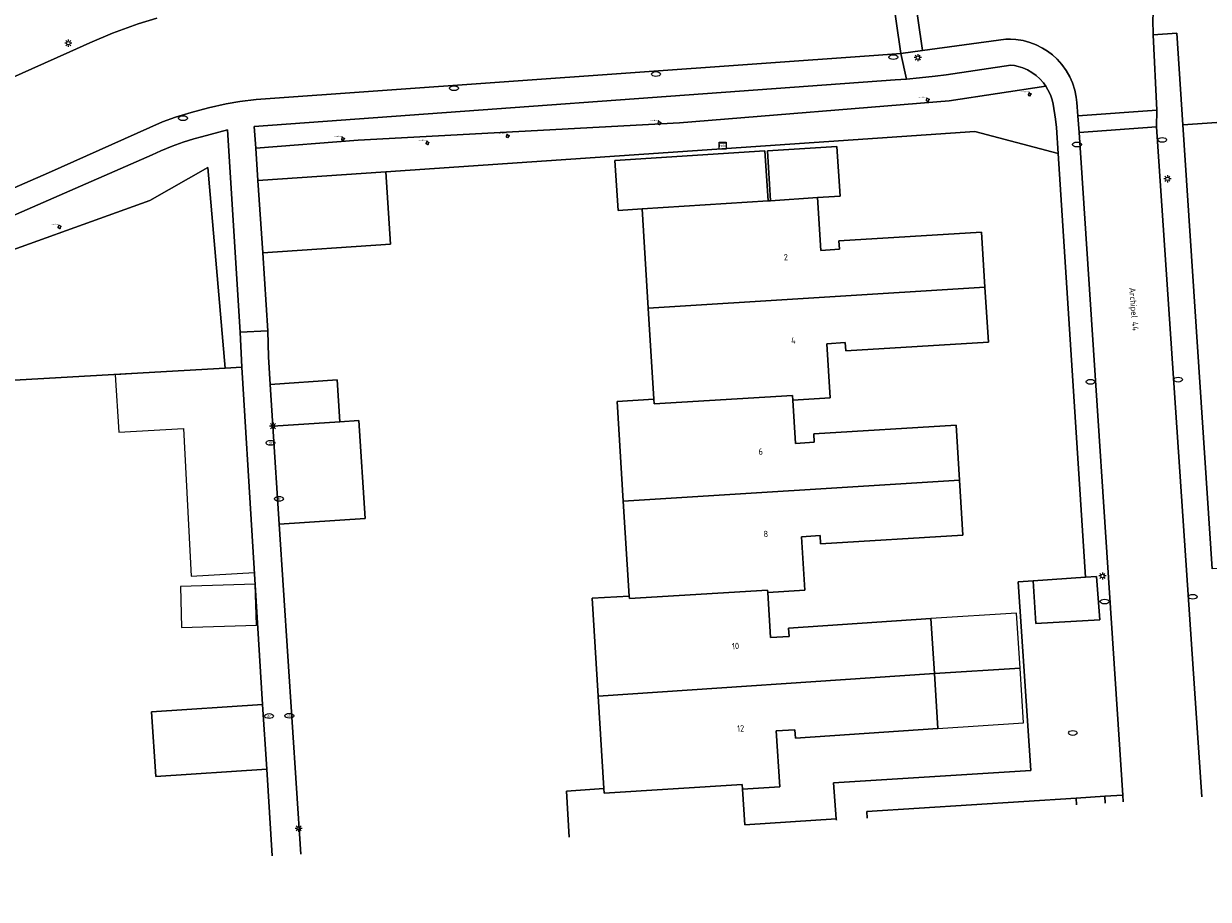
# Model space of a CAD drawing. Header units: metres. Extents: x 162098 to 162858, y 502351 to 503184.
# Tile 2 of 94: x 162217 to 162284, y 502353 to 502402. Entities that reach past the tile are written whole.
import ezdxf
from ezdxf.enums import TextEntityAlignment as Align

# ---------------------------------------------------------------- set-up
doc = ezdxf.new("R2010")
doc.units = ezdxf.units.M
for name, color, linetype, lineweight, true_color in [('B-PV-GR-BEPLANTING_CULTUUR_HEESTERS-GV', 7, 'Continuous', 13, 0x99cc00), ('B-PV-GR-BEPLANTING_CULTUUR_ROOS-GV', 7, 'Continuous', 18, 0x99cc00), ('B-PV-GR-BOOM-S', 7, 'Continuous', 13, 0x4c9900)]:
    doc.layers.add(name, color=color, linetype=linetype, lineweight=lineweight, true_color=true_color)
for name, color, linetype, lineweight in [('B-PV-IE-MEUBILAIR-S', 252, 'Continuous', 13), ('B-PV-OG-BEBOUWING-GV', 7, 'Continuous', 18), ('B-PV-OG-BEBOUWING-T18', 7, 'Continuous', 18), ('B-PV-OG-BEBOUWING_LUIFEL-GV', 7, 'Continuous', 18), ('B-PV-OG-BEBOUWING_OVERBOUWING-GV', 7, 'Continuous', 18), ('B-PV-OG-TERREIN_BEGROEID-GV', 7, 'Continuous', 13), ('B-PV-OG-TERREIN_ERF-GV', 252, 'Continuous', 13), ('B-PV-OG-TOPOGRAFIE-T18', 7, 'Continuous', 18), ('B-PV-VH-GESLOTENVERHARDING_ASFALT-GV', 252, 'Continuous', 13), ('B-PV-VH-HALFVERHARDING-GV', 252, 'Continuous', 13), ('B-PV-VH-OPENVERHARDING_BETONELEMENT-GV', 252, 'Continuous', 13), ('B-PV-VH-OPENVERHARDING_BETONSTRAATSTEEN-GV', 252, 'Continuous', 13), ('B-PV-VH-OPENVERHARDING_TEGEL-GV', 252, 'Continuous', 13)]:
    doc.layers.add(name, color=color, linetype=linetype, lineweight=lineweight)
doc.styles.add('NLCS-ISO', font='NLCS-ISO.ttf')
doc.styles.add('NLCS-ISO-M200-T18', font='NLCS-ISO.ttf', dxfattribs={"height": 1.8})

# ---------------------------------------------------------------- blocks, each defined once
blk = doc.blocks.new('SIE-MEUBILAIR_KAST_TELECOM-SO')
for points in [[(-1, 1), (1, 1), (1, 0.84), (-1, 0.84)], [(-1, 0.76), (1, 0.76), (1, -1), (-1, -1)]]:
    blk.add_lwpolyline(points, close=True)
at = {"style": 'NLCS-ISO'}
blk.add_text('tele', height=0.75, dxfattribs=at).set_placement((0, 0), align=Align.MIDDLE_CENTER)
blk = doc.blocks.new('SIE-MEUBILAIR_PAAL_LICHTMAST-SO')
for points in [[(-0.62, 0), (-1, 0)], [(-0.71, 0.71), (-0.44, 0.44)], [(0, 1), (0, 0.62)], [(0.44, 0.44), (0.71, 0.71)], [(1, 0), (0.62, 0)], [(-0.71, -0.71), (-0.44, -0.44)], [(0, -0.62), (0, -1)], [(0.44, -0.44), (0.71, -0.71)]]:
    blk.add_lwpolyline(points)
blk.add_circle((0, 0), 0.5)
blk = doc.blocks.new('SIE-MEUBILAIR_PUT_KOLK-SO')
blk.add_ellipse((0, 0), major_axis=(1.25, 0), ratio=0.54)
blk = doc.blocks.new('SIE-MEUBILAIR_PUT_DRAINAGEPUT-SO')
blk.add_ellipse((0, 0), major_axis=(1.25, 0), ratio=0.54)
at = {"style": 'NLCS-ISO'}
blk.add_text('dr', height=0.75, dxfattribs=at).set_placement((0.03, 0), align=Align.MIDDLE_CENTER)
blk = doc.blocks.new('SGR-BOOM_GBKN-SO')
for centre, start, end in [((-0.25, -0.1), 67.1244, 157.1244), ((-0.1, 0.25), 157.1244, 247.1244), ((-0.1, 0.25), 337.1244, 157.1244), ((0.25, 0.1), 247.1244, 337.1244), ((-0.25, -0.1), 157.1244, 337.1244), ((0.1, -0.25), 157.1244, 337.1244), ((0.1, -0.25), 337.1244, 67.1244)]:
    blk.add_arc(centre, 0.188, start, end)
at = {"extrusion": (0, 0, -1)}
blk.add_arc((-0.25, 0.1), 0.188, 22.8756, 202.8756, dxfattribs=at)
at = {"style": 'NLCS-ISO'}
blk.add_attdef('SOORT', text='', height=0.35, dxfattribs=at).set_placement((0, 0.75), align=Align.MIDDLE_RIGHT)

msp = doc.modelspace()

# ---------------------------------------------------------------- linework, layer by layer
at = {"layer": 'B-PV-GR-BEPLANTING_CULTUUR_HEESTERS-GV'}
msp.add_lwpolyline([(162206.977, 502394.752), (162220.078, 502400.606), (162221.207, 502401.111), (162222.481, 502401.646), (162223.097, 502401.879), (162223.935, 502402.172), (162224.984, 502402.5)], dxfattribs=at)
for points in [[(162230.681, 502393.344), (162237.903, 502393.822), (162271.141, 502396.107), (162275.832, 502394.855), (162275.737, 502396.323), (162275.674, 502396.796), (162275.545, 502397.65), (162275.489, 502397.896), (162275.393, 502398.176), (162275.259, 502398.46), (162275.132, 502398.669), (162269.678, 502397.831), (162254.475, 502396.597), (162236.342, 502395.608), (162230.56, 502395.164)], [(162224.577, 502392.2), (162214.007, 502388.41), (162207.204, 502386.339), (162192.972, 502384.251), (162191.593, 502382.852), (162195.307, 502383.103), (162195.447, 502380.84), (162228.836, 502382.747), (162227.851, 502394.074)]]:
    msp.add_lwpolyline(points, close=True, dxfattribs=at)
at = {"layer": 'B-PV-GR-BEPLANTING_CULTUUR_ROOS-GV'}
for points in [[(162276.861, 502358.087), (162276.84, 502358.472), (162265.04, 502357.713), (162265.064, 502357.338)], [(162279.498, 502358.255), (162279.473, 502358.642), (162278.468, 502358.577), (162278.493, 502358.191)]]:
    msp.add_lwpolyline(points, dxfattribs=at)
at = {"layer": 'B-PV-OG-BEBOUWING-GV'}
for points in [[(162259.465, 502392.187), (162259.284, 502395.005), (162250.825, 502394.465), (162251.006, 502391.646), (162252.36, 502391.733)], [(162259.604, 502392.196), (162262.261, 502392.366), (162263.526, 502392.447), (162263.346, 502395.251), (162259.425, 502395.001)], [(162230.952, 502389.254), (162238.173, 502389.732), (162237.903, 502393.822), (162230.681, 502393.344)], [(162271.511, 502390.422), (162263.466, 502389.922), (162263.495, 502389.453), (162262.447, 502389.388), (162262.261, 502392.366), (162259.604, 502392.196), (162259.465, 502392.187), (162252.36, 502391.733), (162252.705, 502386.136), (162271.705, 502387.317)], [(162252.705, 502386.136), (162253.022, 502380.982), (162253.038, 502380.723), (162260.854, 502381.2), (162260.87, 502380.94), (162262.966, 502381.068), (162262.776, 502384.118), (162263.824, 502384.183), (162263.853, 502383.713), (162271.898, 502384.213), (162271.705, 502387.317)], [(162231.529, 502379.468), (162235.314, 502379.716), (162235.16, 502382.073), (162231.374, 502381.825)], [(162253.022, 502380.982), (162250.954, 502380.856), (162251.3, 502375.237), (162270.271, 502376.424), (162270.077, 502379.528), (162262.042, 502379.025), (162262.071, 502378.556), (162261.023, 502378.49), (162260.87, 502380.94), (162260.854, 502381.2), (162253.038, 502380.723)], [(162231.529, 502379.468), (162231.891, 502373.931), (162236.734, 502374.248), (162236.372, 502379.785), (162235.314, 502379.716)], [(162251.3, 502375.237), (162251.63, 502369.877), (162251.639, 502369.738), (162259.435, 502370.214), (162259.444, 502370.072), (162261.54, 502370.2), (162261.351, 502373.223), (162262.4, 502373.289), (162262.429, 502372.818), (162270.464, 502373.321), (162270.271, 502376.424)], [(162268.847, 502365.509), (162268.653, 502368.613), (162260.621, 502368.067), (162260.65, 502367.599), (162259.603, 502367.528), (162259.444, 502370.072), (162259.435, 502370.214), (162251.639, 502369.738), (162251.63, 502369.877), (162249.533, 502369.749), (162249.874, 502364.22)], [(162268.847, 502365.509), (162249.874, 502364.22), (162250.195, 502359.002), (162250.211, 502358.743), (162258.006, 502359.237), (162258.022, 502358.978), (162260.128, 502359.112), (162259.932, 502362.258), (162260.98, 502362.329), (162261.009, 502361.86), (162269.041, 502362.406)], [(162224.686, 502363.337), (162224.931, 502359.683), (162231.193, 502360.104), (162230.947, 502363.758)]]:
    msp.add_lwpolyline(points, close=True, dxfattribs=at)
for points in [[(162258.006, 502359.237), (162250.211, 502358.743), (162250.195, 502359.002), (162248.089, 502358.868), (162248.249, 502356.269)], [(162263.318, 502357.227), (162263.314, 502357.292), (162258.148, 502356.964), (162258.022, 502358.978), (162258.006, 502359.237)]]:
    msp.add_lwpolyline(points, dxfattribs=at)
at = {"layer": 'B-PV-OG-BEBOUWING_LUIFEL-GV'}
for points in [[(162273.683, 502365.812), (162273.489, 502368.915), (162268.653, 502368.613), (162268.847, 502365.509)], [(162268.847, 502365.509), (162269.041, 502362.406), (162273.877, 502362.708), (162273.683, 502365.812)]]:
    msp.add_lwpolyline(points, close=True, dxfattribs=at)
at = {"layer": 'B-PV-OG-BEBOUWING_OVERBOUWING-GV'}
for points in [[(162229.77, 502382.8), (162222.638, 502382.359), (162222.838, 502379.133), (162226.479, 502379.326), (162226.92, 502370.991), (162230.486, 502371.212)], [(162226.308, 502370.422), (162226.379, 502368.098), (162230.598, 502368.227), (162230.527, 502370.552)]]:
    msp.add_lwpolyline(points, close=True, dxfattribs=at)
at = {"layer": 'B-PV-OG-TERREIN_BEGROEID-GV'}
for points in [[(162284.281, 502406.599), (162283.523, 502406.2), (162283.118, 502405.967), (162282.749, 502405.698), (162282.43, 502405.41), (162282.12, 502405.065), (162281.903, 502404.771), (162281.706, 502404.448), (162281.52, 502404.067), (162281.39, 502403.721), (162281.29, 502403.367), (162281.22, 502403.001), (162281.189, 502402.716), (162281.176, 502402.421), (162281.199, 502401.556)], [(162281.199, 502401.556), (162282.524, 502401.66), (162282.865, 502396.476)], [(162275.132, 502398.669), (162275.001, 502398.848), (162274.794, 502399.079), (162274.594, 502399.259), (162274.348, 502399.437), (162274.096, 502399.579), (162273.837, 502399.691), (162273.57, 502399.775), (162273.362, 502399.82), (162273.16, 502399.848), (162269.523, 502399.309), (162268.902, 502399.222), (162268.016, 502399.122), (162267.268, 502399.06), (162266.635, 502399.023), (162230.479, 502396.392), (162230.56, 502395.164)], [(162269.678, 502397.831), (162275.132, 502398.669)], [(162236.342, 502395.608), (162254.475, 502396.597), (162269.678, 502397.831)], [(162282.865, 502396.476), (162288.344, 502396.845)], [(162229.69, 502384.764), (162228.965, 502396.193), (162227.505, 502395.805), (162227.06, 502395.69), (162226.462, 502395.508), (162225.837, 502395.282), (162225.205, 502395.013), (162224.722, 502394.778), (162212.704, 502389.526), (162211.503, 502389.016), (162210.017, 502388.441), (162208.214, 502387.823), (162206.575, 502387.334), (162204.901, 502386.905), (162203.345, 502386.568), (162192.562, 502384.782)], [(162230.56, 502395.164), (162236.342, 502395.608)], [(162191.593, 502382.852), (162192.972, 502384.251), (162207.204, 502386.339), (162214.007, 502388.41), (162224.577, 502392.2), (162227.851, 502394.074), (162228.836, 502382.747)], [(162229.77, 502382.8), (162229.69, 502384.764)], [(162228.836, 502382.747), (162229.77, 502382.8)], [(162278.468, 502358.577), (162276.84, 502358.472)], [(162276.84, 502358.472), (162276.861, 502358.087)], [(162278.493, 502358.191), (162278.468, 502358.577)]]:
    msp.add_lwpolyline(points, dxfattribs=at)
at = {"layer": 'B-PV-OG-TERREIN_ERF-GV'}
for points in [[(162288.344, 502396.845), (162282.865, 502396.476), (162284.515, 502371.409)], [(162253.022, 502380.982), (162252.705, 502386.136), (162252.36, 502391.733), (162251.006, 502391.646), (162250.825, 502394.465), (162259.284, 502395.005), (162259.465, 502392.187), (162259.604, 502392.196), (162259.425, 502395.001), (162263.346, 502395.251), (162263.526, 502392.447), (162262.261, 502392.366), (162262.447, 502389.388), (162263.495, 502389.453), (162263.466, 502389.922), (162271.511, 502390.422), (162271.705, 502387.317), (162271.898, 502384.213), (162263.853, 502383.713), (162263.824, 502384.183), (162262.776, 502384.118), (162262.966, 502381.068), (162260.87, 502380.94), (162261.023, 502378.49), (162262.071, 502378.556), (162262.042, 502379.025), (162270.077, 502379.528), (162270.271, 502376.424), (162270.464, 502373.321), (162262.429, 502372.818), (162262.4, 502373.289), (162261.351, 502373.223), (162261.54, 502370.2), (162259.444, 502370.072), (162259.603, 502367.528), (162260.65, 502367.599), (162260.621, 502368.067), (162268.653, 502368.613), (162268.847, 502365.509), (162269.041, 502362.406), (162261.009, 502361.86), (162260.98, 502362.329), (162259.932, 502362.258), (162260.128, 502359.112), (162258.022, 502358.978), (162258.148, 502356.964), (162263.314, 502357.292), (162263.154, 502359.325), (162274.293, 502360.021), (162273.581, 502370.672), (162274.417, 502370.737), (162277.367, 502370.945), (162275.832, 502394.855), (162271.141, 502396.107), (162237.903, 502393.822), (162238.173, 502389.732), (162230.952, 502389.254), (162231.243, 502384.847), (162231.272, 502383.385), (162231.374, 502381.825), (162235.16, 502382.073), (162235.314, 502379.716), (162236.372, 502379.785), (162236.734, 502374.248), (162231.891, 502373.931), (162233.111, 502355.307)], [(162231.193, 502360.104), (162224.931, 502359.683), (162224.686, 502363.337), (162230.947, 502363.758), (162229.77, 502382.8), (162228.836, 502382.747), (162195.447, 502380.84), (162195.9, 502373.482), (162196.025, 502371.443), (162191.71, 502371.202), (162192.942, 502352.754)], [(162248.249, 502356.269), (162248.089, 502358.868), (162250.195, 502359.002), (162249.874, 502364.22), (162249.533, 502369.749), (162251.63, 502369.877), (162251.3, 502375.237), (162250.954, 502380.856), (162253.022, 502380.982)], [(162231.492, 502355.204), (162231.193, 502360.104)]]:
    msp.add_lwpolyline(points, dxfattribs=at)
at = {"layer": 'B-PV-VH-GESLOTENVERHARDING_ASFALT-GV'}
for points in [[(162214.539, 502391.883), (162218.868, 502393.767), (162225.308, 502396.648), (162226.027, 502396.902), (162226.921, 502397.181), (162227.893, 502397.437), (162228.894, 502397.654), (162229.666, 502397.789), (162230.591, 502397.914), (162265.694, 502400.415), (162266.966, 502400.512), (162266.149, 502406.134)], [(162224.984, 502402.5), (162223.935, 502402.172), (162223.097, 502401.879), (162222.481, 502401.646), (162221.207, 502401.111), (162220.078, 502400.606), (162206.977, 502394.752)]]:
    msp.add_lwpolyline(points, dxfattribs=at)
at = {"layer": 'B-PV-VH-HALFVERHARDING-GV'}
msp.add_lwpolyline([(162233.111, 502355.307), (162231.891, 502373.931), (162231.529, 502379.468), (162231.374, 502381.825), (162231.272, 502383.385), (162231.243, 502384.847), (162229.69, 502384.764), (162229.77, 502382.8), (162230.947, 502363.758), (162231.193, 502360.104), (162231.492, 502355.204)], dxfattribs=at)
at = {"layer": 'B-PV-VH-OPENVERHARDING_BETONELEMENT-GV'}
for points in [[(162266.149, 502406.134), (162266.966, 502400.512)], [(162268.178, 502400.677), (162267.367, 502406.297)], [(162266.966, 502400.512), (162268.178, 502400.677)]]:
    msp.add_lwpolyline(points, dxfattribs=at)
at = {"layer": 'B-PV-VH-OPENVERHARDING_BETONSTRAATSTEEN-GV'}
for points in [[(162267.367, 502406.297), (162268.178, 502400.677)], [(162281.199, 502401.556), (162281.176, 502402.421), (162281.189, 502402.716)], [(162268.178, 502400.677), (162272.88, 502401.313), (162273.136, 502401.316), (162273.448, 502401.296), (162273.851, 502401.232), (162274.233, 502401.129), (162274.594, 502400.992), (162274.954, 502400.811), (162275.238, 502400.631), (162275.511, 502400.423), (162275.768, 502400.187), (162276.04, 502399.885), (162276.285, 502399.544), (162276.486, 502399.189), (162276.638, 502398.843), (162276.768, 502398.432), (162276.849, 502398.03), (162276.88, 502397.731), (162276.935, 502396.986)], [(162281.392, 502397.31), (162281.199, 502401.556)], [(162276.935, 502396.986), (162281.392, 502397.31)], [(162281.392, 502397.31), (162276.935, 502396.986)], [(162276.935, 502396.986), (162277.015, 502396.045)], [(162281.389, 502396.355), (162281.392, 502397.31)], [(162277.015, 502396.045), (162281.389, 502396.355)], [(162283.942, 502358.537), (162281.389, 502396.355), (162277.015, 502396.045), (162279.473, 502358.642), (162279.498, 502358.255)], [(162274.417, 502370.737), (162274.573, 502368.324), (162278.175, 502368.535), (162277.994, 502370.977), (162277.367, 502370.945)], [(162277.367, 502370.945), (162274.417, 502370.737)]]:
    msp.add_lwpolyline(points, dxfattribs=at)
at = {"layer": 'B-PV-VH-OPENVERHARDING_TEGEL-GV'}
for points in [[(162282.865, 502396.476), (162282.524, 502401.66), (162281.199, 502401.556), (162281.392, 502397.31), (162281.389, 502396.355), (162283.942, 502358.537)], [(162265.064, 502357.338), (162265.04, 502357.713), (162276.84, 502358.472), (162278.468, 502358.577), (162279.473, 502358.642), (162277.015, 502396.045), (162276.935, 502396.986), (162276.88, 502397.731), (162276.849, 502398.03), (162276.768, 502398.432), (162276.638, 502398.843), (162276.486, 502399.189), (162276.285, 502399.544), (162276.04, 502399.885), (162275.768, 502400.187), (162275.511, 502400.423), (162275.238, 502400.631), (162274.954, 502400.811), (162274.594, 502400.992), (162274.233, 502401.129), (162273.851, 502401.232), (162273.448, 502401.296), (162273.136, 502401.316), (162272.88, 502401.313), (162268.178, 502400.677), (162266.966, 502400.512), (162267.268, 502399.06), (162268.016, 502399.122), (162268.902, 502399.222), (162269.523, 502399.309), (162273.16, 502399.848), (162273.362, 502399.82), (162273.57, 502399.775), (162273.837, 502399.691), (162274.096, 502399.579), (162274.348, 502399.437), (162274.594, 502399.259), (162274.794, 502399.079), (162275.001, 502398.848), (162275.132, 502398.669), (162275.259, 502398.46), (162275.393, 502398.176), (162275.489, 502397.896), (162275.545, 502397.65), (162275.674, 502396.796), (162275.737, 502396.323), (162275.832, 502394.855), (162277.367, 502370.945), (162277.994, 502370.977), (162278.175, 502368.535), (162274.573, 502368.324), (162274.417, 502370.737), (162273.581, 502370.672), (162274.293, 502360.021), (162263.154, 502359.325), (162263.314, 502357.292), (162263.318, 502357.227)], [(162212.704, 502389.526), (162224.722, 502394.778), (162225.205, 502395.013), (162225.837, 502395.282), (162226.462, 502395.508), (162227.06, 502395.69), (162227.505, 502395.805), (162228.965, 502396.193), (162229.69, 502384.764), (162231.243, 502384.847), (162230.952, 502389.254), (162230.681, 502393.344), (162230.56, 502395.164), (162230.479, 502396.392), (162266.635, 502399.023), (162267.268, 502399.06), (162266.966, 502400.512), (162265.694, 502400.415), (162230.591, 502397.914), (162229.666, 502397.789), (162228.894, 502397.654), (162227.893, 502397.437), (162226.921, 502397.181), (162226.027, 502396.902), (162225.308, 502396.648), (162218.868, 502393.767), (162214.539, 502391.883)], [(162299.725, 502359.541), (162299.59, 502361.5), (162291.583, 502360.981), (162291.524, 502361.961), (162291.384, 502364.277), (162291.072, 502369.435), (162290.876, 502371.827), (162284.515, 502371.409), (162282.865, 502396.476)]]:
    msp.add_lwpolyline(points, dxfattribs=at)

# ---------------------------------------------------------------- block references
at = {"layer": 'B-PV-GR-BOOM-S', "xscale": 0.2, "yscale": 0.2, "zscale": 0.2}
for p in [(162274.225, 502398.196), (162268.465, 502397.884), (162253.324, 502396.577), (162235.48, 502395.676), (162240.247, 502395.453), (162244.772, 502395.841), (162219.487, 502390.717)]:
    msp.add_blockref('SGR-BOOM_GBKN-SO', p, dxfattribs=at).add_auto_attribs({'SOORT': '****%%c***m'})
at = {"layer": 'B-PV-IE-MEUBILAIR-S', "xscale": 0.2, "yscale": 0.2, "zscale": 0.2}
for name, p in [('SIE-MEUBILAIR_PAAL_LICHTMAST-SO', (162219.985, 502401.088)), ('SIE-MEUBILAIR_PUT_KOLK-SO', (162266.533, 502400.301)), ('SIE-MEUBILAIR_PAAL_LICHTMAST-SO', (162267.914, 502400.271)), ('SIE-MEUBILAIR_PUT_KOLK-SO', (162253.139, 502399.345)), ('SIE-MEUBILAIR_PUT_KOLK-SO', (162241.747, 502398.544)), ('SIE-MEUBILAIR_PUT_KOLK-SO', (162226.458, 502396.852)), ('SIE-MEUBILAIR_PUT_KOLK-SO', (162281.704, 502395.628)), ('SIE-MEUBILAIR_KAST_TELECOM-SO', (162256.905, 502395.303)), ('SIE-MEUBILAIR_PUT_KOLK-SO', (162276.896, 502395.365)), ('SIE-MEUBILAIR_PAAL_LICHTMAST-SO', (162282, 502393.43)), ('SIE-MEUBILAIR_PUT_KOLK-SO', (162277.657, 502381.967)), ('SIE-MEUBILAIR_PUT_KOLK-SO', (162282.601, 502382.094)), ('SIE-MEUBILAIR_PAAL_LICHTMAST-SO', (162231.537, 502379.468)), ('SIE-MEUBILAIR_PUT_DRAINAGEPUT-SO', (162231.39, 502378.523)), ('SIE-MEUBILAIR_PUT_DRAINAGEPUT-SO', (162231.868, 502375.364)), ('SIE-MEUBILAIR_PAAL_LICHTMAST-SO', (162278.333, 502371.011)), ('SIE-MEUBILAIR_PUT_KOLK-SO', (162278.455, 502369.563)), ('SIE-MEUBILAIR_PUT_KOLK-SO', (162283.429, 502369.833)), ('SIE-MEUBILAIR_PUT_DRAINAGEPUT-SO', (162231.313, 502363.101)), ('SIE-MEUBILAIR_PUT_DRAINAGEPUT-SO', (162232.456, 502363.117)), ('SIE-MEUBILAIR_PUT_KOLK-SO', (162276.658, 502362.146)), ('SIE-MEUBILAIR_PAAL_LICHTMAST-SO', (162232.98, 502356.76))]:
    msp.add_blockref(name, p, dxfattribs=at)

# ---------------------------------------------------------------- texts
at = {"layer": 'B-PV-OG-BEBOUWING-T18', "style": 'NLCS-ISO-M200-T18'}
for s, p in [('2', (162260.468, 502389.006)), ('4', (162260.891, 502384.307)), ('6', (162259.048, 502378.033)), ('8', (162259.338, 502373.379)), ('10', (162257.629, 502367.053)), ('12', (162257.919, 502362.399))]:
    msp.add_text(s, height=0.36, rotation=3.5, dxfattribs=at).set_placement(p, align=Align.MIDDLE)
at = {"layer": 'B-PV-OG-TOPOGRAFIE-T18', "style": 'NLCS-ISO-M200-T18'}
msp.add_text('Archipel 44', height=0.36, rotation=-85.4, dxfattribs=at).set_placement((162280.055, 502386.065), align=Align.MIDDLE)

doc.saveas('drawing.dxf')
